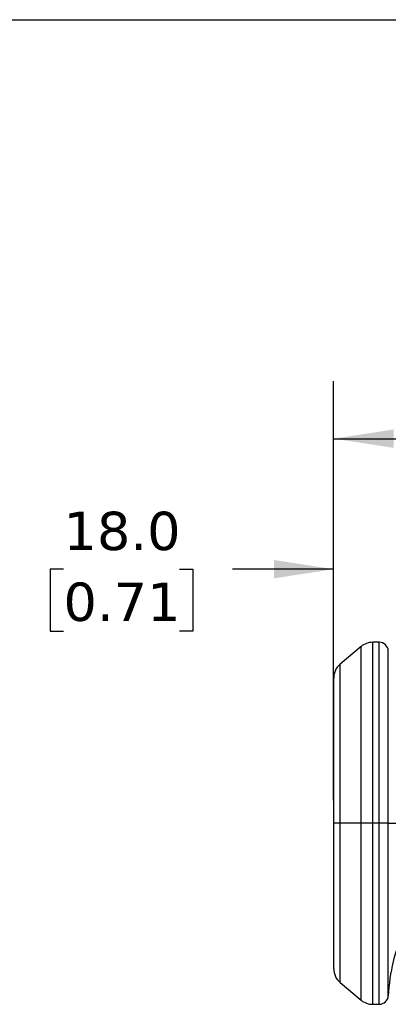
# Model space of a CAD drawing. Header units: millimetres. Extents: x 13 to 546, y 13 to 419.
# Tile 9 of 25: x 136 to 176, y 310 to 419. Entities that reach past the tile are written whole.
import ezdxf

# ---------------------------------------------------------------- set-up
doc = ezdxf.new("R2010")
doc.units = ezdxf.units.MM
doc.header["$LTSCALE"] = 2
doc.linetypes.add('SLD-Solid', pattern=[0])
doc.layers.add('DIMENSIONS', color=140, linetype='SLD-Solid', lineweight=25)
doc.layers.add('TEXT', color=140, linetype='SLD-Solid', lineweight=25)
doc.styles.add('SLDTEXTSTYLE0', font='VERDANA.TTF')
doc.dimstyles.new('SLDDIMSTYLE0', dxfattribs={"dimtxt": 4.316016, "dimasz": 6.604, "dimexe": 0, "dimexo": 0.0625, "dimgap": 1.079004, "dimtad": 0, "dimtih": 1, "dimtoh": 1, "dimrnd": 1e-09, "dimzin": 4, "dimdsep": 46, "dimtxsty": 'SLDTEXTSTYLE0', "dimsah": 1, "dimcen": 0.09, "dimadec": 0, "dimazin": 1, "dimtfac": 1, "dimtofl": 0, "dimtmove": 0, "dimatfit": 3, "dimfxl": 0, "dimfrac": 2, "dimtolj": 1, "dimtzin": 12, "dimarcsym": 0})
doc.dimstyles.new('SLDDIMSTYLE1', dxfattribs={"dimtxt": 4.316016, "dimasz": 6.604, "dimexe": 0, "dimexo": 0.0625, "dimgap": 1.079004, "dimtad": 0, "dimtih": 1, "dimtoh": 1, "dimrnd": 1e-09, "dimzin": 4, "dimdsep": 46, "dimtxsty": 'SLDTEXTSTYLE0', "dimsah": 1, "dimcen": 0.09, "dimadec": 0, "dimazin": 1, "dimtfac": 1, "dimtmove": 0, "dimatfit": 0, "dimfxl": 0, "dimfrac": 2, "dimtolj": 1, "dimtzin": 12, "dimarcsym": 0})

# ---------------------------------------------------------------- blocks, each defined once
blk = doc.blocks.new('_D_15')
at = {"layer": 'DIMENSIONS'}
for p, q in [((170.3, 348.91), (170.3, 379.15)), ((254.3, 352.84), (254.3, 379.15)), ((170.3, 372.8), (198.58, 372.8)), ((204.43, 372.8), (202.98, 372.8)), ((202.98, 372.8), (202.98, 365.94)), ((217.25, 372.8), (218.7, 372.8)), ((218.7, 372.8), (218.7, 365.94)), ((254.3, 372.8), (223.1, 372.8)), ((202.98, 365.94), (204.43, 365.94)), ((218.7, 365.94), (217.25, 365.94))]:
    blk.add_line(p, q, dxfattribs=at)
for points in [[(170.3, 372.8), (176.91, 371.79), (176.91, 373.82)], [(254.3, 372.8), (247.7, 373.82), (247.7, 371.79)]]:
    blk.add_solid(points, dxfattribs=at)
at = {"layer": 'DIMENSIONS', "char_height": 4.233, "attachment_point": 1, "style": 'SLDTEXTSTYLE0'}
for s, insert in [('84.0', (204.43, 379.15)), ('3.31', (204.43, 371.32))]:
    blk.add_mtext(s, dxfattribs=dict(at, insert=insert))
blk = doc.blocks.new('_D_17')
at = {"layer": 'DIMENSIONS'}
for p, q in [((170.3, 332.84), (170.3, 364.73)), ((188.3, 340.59), (188.3, 364.73)), ((140.48, 358.38), (139.03, 358.38)), ((139.03, 358.38), (139.03, 351.52)), ((153.3, 358.38), (154.75, 358.38)), ((154.75, 358.38), (154.75, 351.52)), ((170.3, 358.38), (159.15, 358.38)), ((188.3, 358.38), (201, 358.38)), ((139.03, 351.52), (140.48, 351.52)), ((154.75, 351.52), (153.3, 351.52))]:
    blk.add_line(p, q, dxfattribs=at)
for points in [[(170.3, 358.38), (163.7, 359.4), (163.7, 357.37)], [(188.3, 358.38), (194.91, 357.37), (194.91, 359.4)]]:
    blk.add_solid(points, dxfattribs=at)
at = {"layer": 'DIMENSIONS', "char_height": 4.233, "attachment_point": 1, "style": 'SLDTEXTSTYLE0'}
for s, insert in [('18.0', (140.48, 364.73)), ('0.71', (140.48, 356.9))]:
    blk.add_mtext(s, dxfattribs=dict(at, insert=insert))

msp = doc.modelspace()

# ---------------------------------------------------------------- linework, layer by layer
for p, q in [((173.322, 349.832), (171.019, 347.9)), ((173.322, 330.3), (173.322, 349.832)), ((175.329, 350.3), (174.608, 350.3)), ((174.608, 330.3), (174.608, 350.3)), ((175.329, 330.3), (175.329, 350.3)), ((176.328, 330.3), (176.328, 349.348)), ((171.019, 330.3), (171.019, 347.9)), ((171.019, 330.3), (170.305, 330.3)), ((173.322, 330.3), (171.019, 330.3)), ((171.019, 312.701), (171.019, 330.3)), ((174.608, 330.3), (173.322, 330.3)), ((173.322, 310.768), (173.322, 330.3)), ((175.329, 330.3), (174.608, 330.3)), ((174.608, 310.3), (174.608, 330.3)), ((176.328, 330.3), (175.329, 330.3)), ((175.329, 310.3), (175.329, 330.3)), ((176.328, 330.3), (178.124, 330.3)), ((176.328, 311.253), (176.328, 330.3)), ((171.019, 312.701), (173.322, 310.768)), ((174.608, 310.3), (175.329, 310.3))]:
    msp.add_line(p, q)
for centre, radius, start, end in [((174.608, 348.3), 2, 90, 130), ((175.329, 349.3), 1, 2.7294, 90), ((172.305, 346.368), 2, 130, 180), ((196.305, 310.3), 20, 155.37568, 177.2706), ((172.305, 314.233), 2, 180, 230), ((175.329, 311.3), 1, 270, 357.2706), ((174.608, 312.3), 2, 230, 270)]:
    msp.add_arc(centre, radius, start, end)
for points in [[(170.305, 330.3), (170.305, 334.561), (170.305, 338.648), (170.305, 344.675), (170.305, 346.368), (170.305, 346.368)], [(170.305, 314.233), (170.305, 314.233), (170.305, 315.926), (170.305, 321.952), (170.305, 326.039), (170.305, 330.3)]]:
    msp.add_open_spline(points, degree=3, knots=[0, 0, 0, 0, 0.5, 0.5, 1, 1, 1, 1])
at = {"layer": 'TEXT'}
msp.add_line((12.7, 419.1), (546.1, 419.1), dxfattribs=at)

# ---------------------------------------------------------------- dimensions: what is measured, and where the dimension line sits
at = {"layer": 'DIMENSIONS'}
for base, p1, p2, dimstyle, picture, middle in [((254.305, 372.804), (170.305, 346.368), (254.305, 350.3), 'SLDDIMSTYLE0', '_D_15', (210.842, 372.804)), ((170.305, 358.384), (188.305, 338.05), (170.305, 330.3), 'SLDDIMSTYLE1', '_D_17', (146.89, 358.384))]:
    dim = msp.add_linear_dim(base=base, p1=p1, p2=p2, dimstyle=dimstyle, dxfattribs=at)
    dim.commit()
    dim.dimension.update_dxf_attribs({"geometry": picture, "text_midpoint": middle, "dimtype": 160})

doc.saveas('drawing.dxf')
